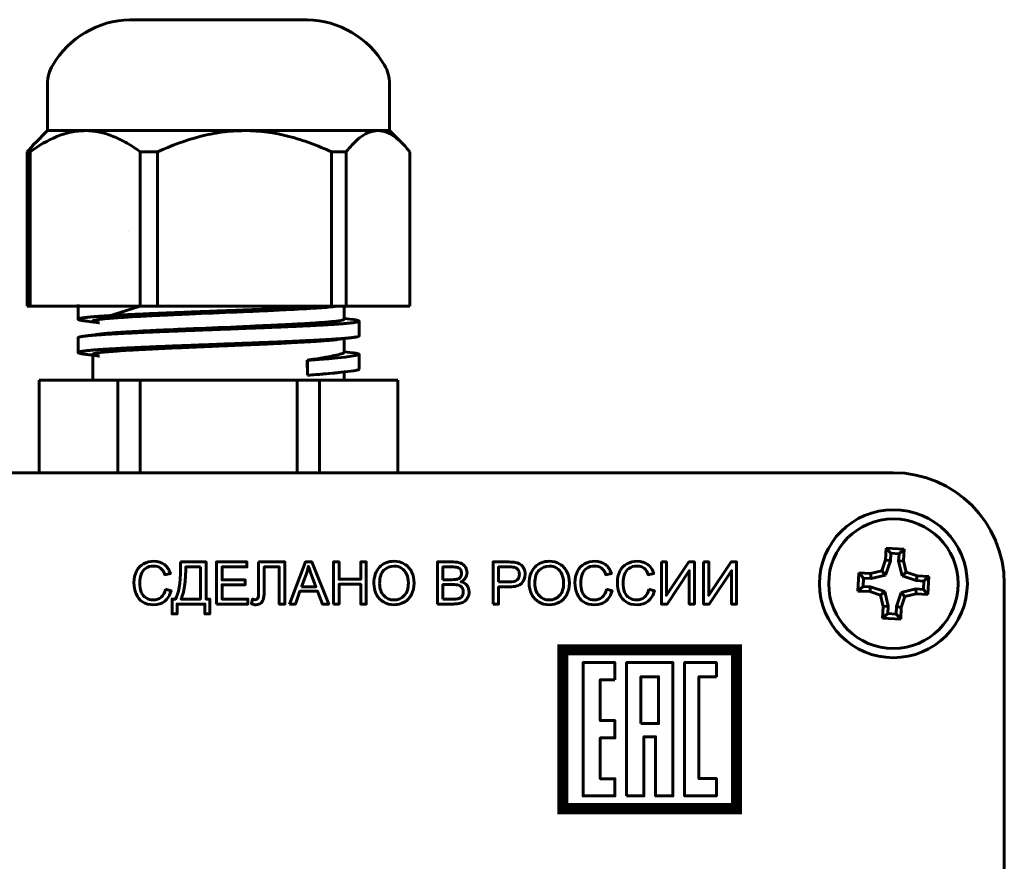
# Model space of a CAD drawing. Header units: millimetres. Extents: x -86 to 78, y -44 to 70.
# Tile 8 of 8: x 0 to 53, y 24 to 70. Entities that reach past the tile are written whole.
import ezdxf

# ---------------------------------------------------------------- set-up
doc = ezdxf.new("R2010")
doc.units = ezdxf.units.MM
doc.linetypes.add('K5LT_BASIC', pattern=[0])

msp = doc.modelspace()

# ---------------------------------------------------------------- linework, layer by layer
at = {"color": 150, "linetype": 'K5LT_BASIC', "lineweight": 60, "true_color": 0x0080ff}
for p, q in [((15.629, 69.564), (6.03, 69.564)), ((1.58, 63.564), (1.58, 66.091)), ((20.08, 63.564), (20.08, 66.091)), ((1.58, 63.564), (0.905, 62.889)), ((1.58, 63.564), (3.615, 63.564)), ((3.615, 63.564), (12.236, 63.564)), ((12.236, 63.564), (19.451, 63.564)), ((19.451, 63.564), (20.08, 63.564)), ((20.08, 63.564), (20.755, 62.889)), ((0.482, 62.41), (0.482, 54.064)), ((0.634, 62.41), (0.634, 54.064)), ((6.597, 62.41), (6.597, 54.064)), ((7.529, 62.41), (7.529, 54.064)), ((16.944, 62.41), (16.944, 54.064)), ((17.724, 62.41), (17.724, 54.064)), ((21.177, 62.41), (21.177, 54.064)), ((5.968, 58.086), (5.968, 58.086)), ((0.634, 54.064), (0.482, 54.064)), ((0.634, 54.064), (6.597, 54.064)), ((3.23, 53.364), (3.23, 54.164)), ((6.597, 54.064), (4.03, 53.264)), ((7.529, 54.064), (6.597, 54.064)), ((7.529, 54.064), (16.944, 54.064)), ((17.724, 54.064), (16.944, 54.064)), ((17.63, 54.118), (17.63, 53.411)), ((17.724, 54.064), (21.177, 54.064)), ((17.63, 53.411), (17.63, 53.364)), ((18.096, 53.349), (17.63, 53.411)), ((18.43, 52.464), (18.43, 53.264)), ((3.23, 51.564), (3.23, 52.364)), ((17.263, 52.27), (17.63, 52.318)), ((17.63, 52.318), (18.096, 52.379)), ((17.63, 52.318), (17.63, 51.611)), ((4.03, 51.464), (4.03, 50.064)), ((15.64, 50.339), (15.623, 51.145)), ((15.644, 51.138), (15.623, 51.145)), ((15.64, 50.339), (15.644, 51.138)), ((17.63, 51.611), (17.63, 51.562)), ((18.096, 51.549), (17.63, 51.611)), ((18.43, 50.703), (18.43, 51.463)), ((18.43, 50.703), (18.43, 51.463)), ((18.43, 50.664), (18.43, 50.703)), ((18.43, 50.664), (18.43, 50.703)), ((18.43, 50.664), (18.43, 50.703)), ((1.13, 50.064), (1.13, 45.064)), ((1.13, 50.064), (5.374, 50.064)), ((6.586, 50.064), (5.374, 50.064)), ((5.374, 50.064), (5.374, 45.064)), ((6.586, 50.064), (15.073, 50.064)), ((6.586, 50.064), (6.586, 45.064)), ((16.286, 50.064), (15.073, 50.064)), ((15.073, 50.064), (15.073, 45.064)), ((16.286, 50.064), (17.63, 50.064)), ((16.286, 50.064), (16.286, 45.064)), ((17.141, 50.461), (17.63, 50.517)), ((17.63, 50.517), (17.648, 50.519)), ((17.63, 50.517), (17.63, 50.064)), ((17.63, 50.064), (20.529, 50.064)), ((20.529, 50.064), (20.529, 45.064)), ((47.33, 45.064), (-55.67, 45.064)), ((46.934, 40.984), (46.902, 40.347)), ((47.912, 40.936), (46.934, 40.984)), ((47.185, 40.707), (46.934, 40.984)), ((47.185, 40.707), (47.165, 40.297)), ((47.635, 40.685), (47.185, 40.707)), ((47.615, 40.275), (47.635, 40.685)), ((47.635, 40.685), (47.912, 40.936)), ((47.881, 40.298), (47.912, 40.936)), ((46.902, 40.347), (46.703, 39.756)), ((47.165, 40.297), (46.902, 40.347)), ((47.165, 40.297), (46.906, 39.531)), ((47.615, 40.275), (47.881, 40.298)), ((47.797, 39.488), (47.615, 40.275)), ((48.021, 39.691), (47.881, 40.298)), ((45.458, 39.647), (45.41, 38.668)), ((46.095, 39.616), (45.458, 39.647)), ((45.709, 39.37), (45.458, 39.647)), ((46.703, 39.756), (46.095, 39.616)), ((46.119, 39.35), (46.095, 39.616)), ((46.906, 39.531), (46.119, 39.35)), ((46.906, 39.531), (46.703, 39.756)), ((47.797, 39.488), (48.021, 39.691)), ((48.562, 39.229), (47.797, 39.488)), ((48.612, 39.492), (48.021, 39.691)), ((48.562, 39.229), (48.612, 39.492)), ((49.249, 39.46), (48.612, 39.492)), ((48.972, 39.209), (49.249, 39.46)), ((49.201, 38.482), (49.249, 39.46)), ((45.687, 38.919), (45.41, 38.668)), ((45.709, 39.37), (45.687, 38.919)), ((45.687, 38.919), (46.097, 38.899)), ((46.119, 39.35), (45.709, 39.37)), ((46.097, 38.899), (46.047, 38.637)), ((46.097, 38.899), (46.862, 38.641)), ((48.972, 39.209), (48.562, 39.229)), ((48.95, 38.759), (48.972, 39.209)), ((53.33, -13.936), (53.33, 39.064)), ((45.41, 38.668), (46.047, 38.637)), ((46.047, 38.637), (46.638, 38.438)), ((46.862, 38.641), (46.638, 38.438)), ((46.638, 38.438), (46.778, 37.83)), ((46.862, 38.641), (47.044, 37.854)), ((47.495, 37.832), (47.753, 38.597)), ((47.753, 38.597), (48.54, 38.779)), ((47.753, 38.597), (47.956, 38.373)), ((47.757, 37.782), (47.956, 38.373)), ((47.956, 38.373), (48.564, 38.513)), ((48.54, 38.779), (48.564, 38.513)), ((48.54, 38.779), (48.95, 38.759)), ((48.564, 38.513), (49.201, 38.482)), ((48.95, 38.759), (49.201, 38.482)), ((46.778, 37.83), (46.747, 37.193)), ((47.044, 37.854), (46.778, 37.83)), ((47.044, 37.854), (47.024, 37.444)), ((47.474, 37.422), (47.495, 37.832)), ((47.495, 37.832), (47.757, 37.782)), ((47.024, 37.444), (46.747, 37.193)), ((47.024, 37.444), (47.474, 37.422)), ((47.474, 37.422), (47.726, 37.145)), ((47.726, 37.145), (47.757, 37.782)), ((46.747, 37.193), (47.726, 37.145))]:
    msp.add_line(p, q, dxfattribs=at)
at = {"color": 150, "linetype": 'K5LT_BASIC', "true_color": 0x0080ff, "const_width": 0.6}
msp.add_lwpolyline([(29.454, 26.899), (38.847, 26.899), (38.847, 35.489), (29.454, 35.489)], close=True, dxfattribs=at)
at = {"color": 150, "linetype": 'K5LT_BASIC', "lineweight": 60, "true_color": 0x0080ff}
for radius in [4, 3.5]:
    msp.add_circle((47.33, 39.064), radius, dxfattribs=at)
for centre, radius, start, end in [((6.163, 64.566), 5, 91.5283, 149.4423), ((15.496, 64.566), 5, 30.5577, 88.4717), ((3.58, 66.091), 2, 149.4423, 180), ((18.08, 66.091), 2, 0, 30.5577), ((47.33, 39.064), 6, 0, 90)]:
    msp.add_arc(centre, radius, start, end, dxfattribs=at)
for centre, major_axis, start_param, end_param in [((12.849, 51.164), (5.581, 0.3), 5.234984, 6.27602), ((12.841, 51.306), (4.789, 0.257), -0.041494, -0.008787), ((12.841, 51.306), (4.789, 0.257), 6.281224, 6.288069), ((12.841, 51.306), (4.789, 0.257), -0.008787, -0.001961), ((12.849, 51.164), (5.581, 0.3), 6.281233, 6.286447), ((12.849, 51.164), (5.581, 0.3), -0.007165, -0.001952), ((12.891, 50.368), (5.538, 0.297), 5.743401, 6.281233), ((12.891, 50.368), (5.538, 0.297), -1.053414, -0.540552), ((12.891, 50.368), (5.538, 0.297), -0.540552, -0.539784)]:
    msp.add_ellipse(centre, major_axis=major_axis, ratio=0.03637, start_param=start_param, end_param=end_param, dxfattribs=at)
for points, knots in [([(0.634, 62.41), (1.106, 62.755), (1.587, 63.043), (2.331, 63.347), (2.583, 63.427), (3.094, 63.536), (3.357, 63.564), (3.615, 63.564)], [0, 0, 0, 0, 0.5, 0.5, 0.75, 0.75, 1, 1, 1, 1]), ([(3.615, 63.564), (4.132, 63.564), (4.639, 63.453), (5.385, 63.149), (5.632, 63.026), (6.121, 62.742), (6.36, 62.583), (6.597, 62.41)], [0, 0, 0, 0, 0.5, 0.5, 0.75, 0.75, 1, 1, 1, 1]), ([(7.529, 62.41), (8.274, 62.755), (9.034, 63.043), (10.208, 63.347), (10.606, 63.427), (11.413, 63.536), (11.828, 63.564), (12.236, 63.564)], [0, 0, 0, 0, 0.5, 0.5, 0.75, 0.75, 1, 1, 1, 1]), ([(12.236, 63.564), (13.053, 63.564), (13.852, 63.453), (15.031, 63.149), (15.421, 63.026), (16.192, 62.742), (16.571, 62.583), (16.944, 62.41)], [0, 0, 0, 0, 0.5, 0.5, 0.75, 0.75, 1, 1, 1, 1]), ([(17.724, 62.41), (17.859, 62.581), (17.997, 62.739), (18.279, 63.022), (18.422, 63.147), (18.855, 63.451), (19.149, 63.564), (19.451, 63.564)], [0, 0, 0, 0, 0.25, 0.25, 0.5, 0.5, 1, 1, 1, 1]), ([(19.451, 63.564), (19.752, 63.564), (20.047, 63.451), (20.476, 63.149), (20.616, 63.027), (20.755, 62.889)], [0, 0, 0, 0, 0.5, 0.5, 0.7452736, 0.7452736, 0.7452736, 0.7452736]), ([(0.905, 62.889), (0.902, 62.886), (0.899, 62.883), (0.755, 62.739), (0.617, 62.581), (0.482, 62.41)], [0.7448761, 0.7448761, 0.7448761, 0.7448761, 0.75, 0.75, 1, 1, 1, 1]), ([(4.03, 53.264), (4.03, 53.276), (4.065, 53.299), (4.209, 53.332), (4.407, 53.362), (4.67, 53.391), (4.961, 53.417), (5.236, 53.438), (5.465, 53.454), (5.7, 53.469), (6.079, 53.493), (6.583, 53.521), (7.263, 53.557), (7.869, 53.586), (8.329, 53.607), (8.619, 53.62), (9.015, 53.637), (10.192, 53.687), (11.481, 53.742), (12.548, 53.788), (12.838, 53.8), (13.266, 53.819), (13.882, 53.847), (14.529, 53.879), (15.089, 53.908), (15.666, 53.941), (16.117, 53.969), (16.49, 53.995), (16.843, 54.023), (17.093, 54.048), (17.221, 54.064)], [0, 0, 0, 0, 1.451052, 2.650062, 3.825072, 4.825399, 6.030521, 6.85687, 7.276223, 7.917122, 8.673071, 10.005167, 11.223784, 12.743368, 13.361258, 13.663844, 14.254887, 15.397372, 19.581801, 20.459646, 20.759983, 21.061774, 22.666342, 24.020553, 24.732666, 26.04939, 27.761858, 28.083967, 29.161001, 31, 31, 31, 31]), ([(4.397, 53.17), (4.368, 53.173), (4.34, 53.177), (4.262, 53.187), (4.212, 53.194), (4.107, 53.208), (4.051, 53.215), (3.94, 53.23), (3.885, 53.237), (3.774, 53.252), (3.718, 53.259), (3.631, 53.27), (3.599, 53.275), (3.566, 53.279), (3.565, 53.279), (3.563, 53.279)], [0, 0, 0, 0, 1.838936, 1.838936, 5.057075, 5.057075, 8.657075, 8.657075, 12.257075, 12.257075, 15.857075, 15.857075, 17.912169, 17.912169, 18, 18, 18, 18]), ([(4.397, 52.559), (4.492, 52.572), (4.7, 52.595), (4.998, 52.62), (5.244, 52.639), (5.519, 52.658), (5.916, 52.683), (6.405, 52.711), (6.969, 52.742), (7.626, 52.775), (8.205, 52.801), (8.621, 52.82), (8.979, 52.835), (10.153, 52.885), (11.444, 52.941), (12.548, 52.988), (12.838, 53), (13.266, 53.019), (13.821, 53.044), (14.409, 53.073), (14.902, 53.098), (15.393, 53.125), (15.877, 53.154), (16.195, 53.175), (16.497, 53.196), (16.797, 53.219), (17.132, 53.252), (17.367, 53.283), (17.535, 53.314), (17.615, 53.34), (17.63, 53.358), (17.63, 53.364)], [0, 0, 0, 0, 1.469935, 2.709327, 3.046373, 3.718345, 5.053852, 6.085959, 7.074615, 8.639305, 9.949506, 10.258779, 10.863274, 11.840341, 16.324179, 17.224391, 17.532377, 17.841852, 19.487307, 20.546418, 21.239219, 22.476007, 23.707163, 24.678956, 25.001418, 26.281649, 27.519376, 28.880127, 29.866986, 31.203376, 32, 32, 32, 32]), ([(3.563, 52.449), (3.591, 52.453), (3.619, 52.457), (3.695, 52.467), (3.744, 52.473), (3.848, 52.487), (3.904, 52.494), (4.015, 52.509), (4.07, 52.516), (4.181, 52.531), (4.237, 52.538), (4.326, 52.55), (4.359, 52.554), (4.394, 52.559), (4.395, 52.559), (4.397, 52.559)], [0, 0, 0, 0, 1.800049, 1.800049, 4.950134, 4.950134, 8.550134, 8.550134, 12.150134, 12.150134, 15.750134, 15.750134, 17.912147, 17.912147, 18, 18, 18, 18]), ([(4.543, 51.577), (4.672, 51.591), (4.887, 51.611), (5.172, 51.633), (5.31, 51.643), (5.535, 51.659), (5.913, 51.683), (6.413, 51.712), (6.851, 51.735), (7.328, 51.76), (7.925, 51.789), (8.469, 51.813), (9.297, 51.849), (10.227, 51.889), (11.491, 51.943), (12.249, 51.975), (12.799, 51.999), (13.283, 52.019), (13.973, 52.051), (14.757, 52.09), (15.403, 52.126), (15.906, 52.156), (16.214, 52.176), (16.57, 52.201), (16.926, 52.23), (17.17, 52.258), (17.263, 52.27)], [0, 0, 0, 0, 1.66168, 2.350207, 2.594698, 2.842701, 4.214495, 5.452155, 6.1927, 6.934102, 8.275473, 9.533806, 9.812516, 12.558903, 14.147759, 16.020814, 16.330514, 16.953881, 18.522889, 20.028261, 21.464707, 22.603075, 23.557579, 23.870362, 25.599079, 27, 27, 27, 27]), ([(4.397, 51.37), (4.368, 51.373), (4.34, 51.377), (4.262, 51.387), (4.212, 51.394), (4.107, 51.408), (4.051, 51.415), (3.94, 51.43), (3.885, 51.437), (3.774, 51.452), (3.718, 51.459), (3.631, 51.47), (3.599, 51.475), (3.566, 51.479), (3.565, 51.479), (3.563, 51.479)], [0, 0, 0, 0, 1.838936, 1.838936, 5.057075, 5.057075, 8.657075, 8.657075, 12.257075, 12.257075, 15.857075, 15.857075, 17.912169, 17.912169, 18, 18, 18, 18]), ([(4.03, 51.464), (4.03, 51.473), (4.048, 51.489), (4.119, 51.512), (4.221, 51.533), (4.361, 51.555), (4.478, 51.569), (4.543, 51.577)], [0, 0, 0, 0, 1.926214, 3.421227, 4.949277, 6.483416, 8, 8, 8, 8]), ([(15.623, 51.145), (15.928, 51.193), (16.201, 51.237), (16.684, 51.322), (16.894, 51.361), (17.233, 51.432), (17.366, 51.463), (17.557, 51.517), (17.612, 51.539), (17.626, 51.556)], [0, 0, 0, 0, 0.25, 0.25, 0.5, 0.5, 0.75, 0.75, 1, 1, 1, 1]), ([(17.141, 50.461), (17.131, 50.46), (17.122, 50.459), (16.943, 50.439), (16.736, 50.419), (16.239, 50.38), (15.956, 50.36), (15.64, 50.339)], [0.4857475, 0.4857475, 0.4857475, 0.4857475, 0.5, 0.5, 0.75, 0.75, 1, 1, 1, 1]), ([(7.957, 38.762), (7.957, 38.762), (8.258, 38.686), (8.258, 38.686), (8.195, 38.439), (8.082, 38.251), (7.919, 38.121), (7.755, 37.992), (7.555, 37.926), (7.319, 37.926), (7.074, 37.926), (6.875, 37.976), (6.722, 38.076), (6.568, 38.176), (6.452, 38.32), (6.372, 38.509), (6.292, 38.699), (6.252, 38.901), (6.252, 39.118), (6.252, 39.355), (6.297, 39.561), (6.478, 39.913), (6.606, 40.047), (6.773, 40.139), (6.94, 40.23), (7.123, 40.276), (7.323, 40.276), (7.551, 40.276), (7.742, 40.218), (7.896, 40.102), (8.051, 39.986), (8.159, 39.824), (8.22, 39.614), (8.22, 39.614), (7.925, 39.545), (7.925, 39.545), (7.873, 39.71), (7.796, 39.83), (7.696, 39.906), (7.596, 39.981), (7.47, 40.019), (7.318, 40.019), (7.144, 40.019), (6.998, 39.977), (6.881, 39.893), (6.764, 39.81), (6.681, 39.697), (6.634, 39.556), (6.587, 39.415), (6.563, 39.269), (6.563, 39.12), (6.563, 38.927), (6.591, 38.758), (6.647, 38.614), (6.703, 38.469), (6.79, 38.362), (6.909, 38.291), (7.027, 38.219), (7.156, 38.184), (7.294, 38.184), (7.462, 38.184), (7.604, 38.232), (7.72, 38.329), (7.837, 38.427), (7.915, 38.57), (7.957, 38.762)], [0, 0, 0, 0, 0.045455, 0.045455, 0.045455, 0.090909, 0.090909, 0.090909, 0.136364, 0.136364, 0.136364, 0.181818, 0.181818, 0.181818, 0.227273, 0.227273, 0.227273, 0.272727, 0.272727, 0.272727, 0.318182, 0.318182, 0.363636, 0.363636, 0.363636, 0.409091, 0.409091, 0.409091, 0.454545, 0.454545, 0.454545, 0.5, 0.5, 0.5, 0.545455, 0.545455, 0.545455, 0.590909, 0.590909, 0.590909, 0.636364, 0.636364, 0.636364, 0.681818, 0.681818, 0.681818, 0.727273, 0.727273, 0.727273, 0.772727, 0.772727, 0.772727, 0.818182, 0.818182, 0.818182, 0.863636, 0.863636, 0.863636, 0.909091, 0.909091, 0.909091, 0.954545, 0.954545, 0.954545, 1, 1, 1, 1]), ([(8.767, 40.238), (8.767, 40.238), (10.151, 40.238), (10.151, 40.238), (10.151, 38.231), (10.151, 38.231), (10.354, 38.231), (10.354, 38.231), (10.354, 37.434), (10.354, 37.434), (10.088, 37.434), (10.088, 37.434), (10.088, 37.965), (10.088, 37.965), (8.583, 37.965), (8.583, 37.965), (8.583, 37.434), (8.583, 37.434), (8.316, 37.434), (8.316, 37.434), (8.316, 38.231), (8.316, 38.231), (8.491, 38.231), (8.491, 38.231), (8.675, 38.507), (8.767, 39.066), (8.767, 39.906), (8.767, 39.906), (8.767, 40.238), (8.767, 40.238)], [0, 0, 0, 0, 0.076923, 0.076923, 0.153846, 0.153846, 0.230769, 0.230769, 0.307692, 0.307692, 0.384615, 0.384615, 0.461538, 0.461538, 0.538462, 0.538462, 0.615385, 0.615385, 0.692308, 0.692308, 0.769231, 0.769231, 0.846154, 0.846154, 0.846154, 0.923077, 0.923077, 0.923077, 1, 1, 1, 1]), ([(9.849, 39.971), (9.849, 39.971), (9.056, 39.971), (9.056, 39.971), (9.056, 39.855), (9.056, 39.855), (9.056, 39.661), (9.038, 39.396), (9.003, 39.06), (8.969, 38.724), (8.9, 38.448), (8.799, 38.231), (8.799, 38.231), (9.849, 38.231), (9.849, 38.231), (9.849, 39.971), (9.849, 39.971)], [0, 0, 0, 0, 0.166667, 0.166667, 0.333333, 0.333333, 0.333333, 0.5, 0.5, 0.5, 0.666667, 0.666667, 0.666667, 0.833333, 0.833333, 1, 1, 1, 1]), ([(10.717, 37.965), (10.717, 37.965), (10.717, 40.238), (10.717, 40.238), (12.358, 40.238), (12.358, 40.238), (12.358, 39.971), (12.358, 39.971), (11.018, 39.971), (11.018, 39.971), (11.018, 39.273), (11.018, 39.273), (12.273, 39.273), (12.273, 39.273), (12.273, 39.006), (12.273, 39.006), (11.018, 39.006), (11.018, 39.006), (11.018, 38.231), (11.018, 38.231), (12.412, 38.231), (12.412, 38.231), (12.412, 37.965), (12.412, 37.965), (10.717, 37.965), (10.717, 37.965)], [0, 0, 0, 0, 0.083333, 0.083333, 0.166667, 0.166667, 0.25, 0.25, 0.333333, 0.333333, 0.416667, 0.416667, 0.5, 0.5, 0.583333, 0.583333, 0.666667, 0.666667, 0.75, 0.75, 0.833333, 0.833333, 0.916667, 0.916667, 1, 1, 1, 1]), ([(12.996, 40.238), (12.996, 40.238), (14.416, 40.238), (14.416, 40.238), (14.416, 37.965), (14.416, 37.965), (14.114, 37.965), (14.114, 37.965), (14.114, 39.971), (14.114, 39.971), (13.298, 39.971), (13.298, 39.971), (13.298, 38.8), (13.298, 38.8), (13.298, 38.562), (13.287, 38.388), (13.265, 38.277), (13.242, 38.166), (13.195, 38.08), (13.124, 38.019), (13.052, 37.957), (12.961, 37.926), (12.852, 37.926), (12.785, 37.926), (12.705, 37.94), (12.612, 37.968), (12.612, 37.968), (12.666, 38.234), (12.666, 38.234), (12.715, 38.209), (12.758, 38.196), (12.793, 38.196), (12.86, 38.196), (12.912, 38.222), (12.946, 38.273), (12.979, 38.324), (12.996, 38.445), (12.996, 38.636), (12.996, 38.636), (12.996, 40.238), (12.996, 40.238)], [0, 0, 0, 0, 0.066667, 0.066667, 0.133333, 0.133333, 0.2, 0.2, 0.266667, 0.266667, 0.333333, 0.333333, 0.4, 0.4, 0.4, 0.466667, 0.466667, 0.466667, 0.533333, 0.533333, 0.533333, 0.6, 0.6, 0.6, 0.666667, 0.666667, 0.666667, 0.733333, 0.733333, 0.733333, 0.8, 0.8, 0.8, 0.866667, 0.866667, 0.866667, 0.933333, 0.933333, 0.933333, 1, 1, 1, 1]), ([(14.663, 37.965), (14.663, 37.965), (15.535, 40.238), (15.535, 40.238), (15.866, 40.238), (15.866, 40.238), (16.792, 37.965), (16.792, 37.965), (16.449, 37.965), (16.449, 37.965), (16.186, 38.654), (16.186, 38.654), (15.228, 38.654), (15.228, 38.654), (14.982, 37.965), (14.982, 37.965), (14.663, 37.965), (14.663, 37.965)], [0, 0, 0, 0, 0.125, 0.125, 0.25, 0.25, 0.375, 0.375, 0.5, 0.5, 0.625, 0.625, 0.75, 0.75, 0.875, 0.875, 1, 1, 1, 1]), ([(15.317, 38.898), (15.317, 38.898), (16.092, 38.898), (16.092, 38.898), (15.854, 39.528), (15.854, 39.528), (15.783, 39.72), (15.729, 39.878), (15.691, 40.003), (15.66, 39.855), (15.618, 39.709), (15.566, 39.565), (15.566, 39.565), (15.317, 38.898), (15.317, 38.898)], [0, 0, 0, 0, 0.2, 0.2, 0.4, 0.4, 0.4, 0.6, 0.6, 0.6, 0.8, 0.8, 0.8, 1, 1, 1, 1]), ([(17.042, 37.965), (17.042, 37.965), (17.042, 40.238), (17.042, 40.238), (17.344, 40.238), (17.344, 40.238), (17.344, 39.301), (17.344, 39.301), (18.519, 39.301), (18.519, 39.301), (18.519, 40.238), (18.519, 40.238), (18.82, 40.238), (18.82, 40.238), (18.82, 37.965), (18.82, 37.965), (18.519, 37.965), (18.519, 37.965), (18.519, 39.035), (18.519, 39.035), (17.344, 39.035), (17.344, 39.035), (17.344, 37.965), (17.344, 37.965), (17.042, 37.965), (17.042, 37.965)], [0, 0, 0, 0, 0.083333, 0.083333, 0.166667, 0.166667, 0.25, 0.25, 0.333333, 0.333333, 0.416667, 0.416667, 0.5, 0.5, 0.583333, 0.583333, 0.666667, 0.666667, 0.75, 0.75, 0.833333, 0.833333, 0.916667, 0.916667, 1, 1, 1, 1]), ([(19.231, 39.071), (19.231, 39.448), (19.332, 39.743), (19.535, 39.956), (19.737, 40.17), (19.999, 40.276), (20.32, 40.276), (20.53, 40.276), (20.719, 40.226), (20.887, 40.126), (21.056, 40.026), (21.184, 39.886), (21.273, 39.707), (21.361, 39.528), (21.405, 39.325), (21.405, 39.097), (21.405, 38.867), (21.359, 38.661), (21.266, 38.479), (21.173, 38.297), (21.041, 38.16), (20.87, 38.067), (20.7, 37.973), (20.515, 37.926), (20.318, 37.926), (20.104, 37.926), (19.913, 37.978), (19.744, 38.081), (19.576, 38.185), (19.448, 38.325), (19.361, 38.504), (19.274, 38.683), (19.231, 38.872), (19.231, 39.071)], [0, 0, 0, 0, 0.090909, 0.090909, 0.090909, 0.181818, 0.181818, 0.181818, 0.272727, 0.272727, 0.272727, 0.363636, 0.363636, 0.363636, 0.454545, 0.454545, 0.454545, 0.545455, 0.545455, 0.545455, 0.636364, 0.636364, 0.636364, 0.727273, 0.727273, 0.727273, 0.818182, 0.818182, 0.818182, 0.909091, 0.909091, 0.909091, 1, 1, 1, 1]), ([(19.542, 39.066), (19.542, 38.792), (19.615, 38.577), (19.762, 38.42), (19.909, 38.262), (20.094, 38.184), (20.316, 38.184), (20.543, 38.184), (20.729, 38.263), (20.875, 38.422), (21.021, 38.581), (21.094, 38.806), (21.094, 39.098), (21.094, 39.283), (21.063, 39.444), (21.001, 39.582), (20.938, 39.719), (20.847, 39.826), (20.727, 39.902), (20.606, 39.978), (20.471, 40.016), (20.321, 40.016), (20.108, 40.016), (19.925, 39.943), (19.772, 39.797), (19.618, 39.65), (19.542, 39.407), (19.542, 39.066)], [0, 0, 0, 0, 0.111111, 0.111111, 0.111111, 0.222222, 0.222222, 0.222222, 0.333333, 0.333333, 0.333333, 0.444444, 0.444444, 0.444444, 0.555556, 0.555556, 0.555556, 0.666667, 0.666667, 0.666667, 0.777778, 0.777778, 0.777778, 0.888889, 0.888889, 0.888889, 1, 1, 1, 1]), ([(22.662, 37.965), (22.662, 37.965), (22.662, 40.238), (22.662, 40.238), (23.515, 40.238), (23.515, 40.238), (23.688, 40.238), (23.827, 40.215), (23.933, 40.169), (24.037, 40.123), (24.119, 40.052), (24.179, 39.956), (24.239, 39.861), (24.268, 39.761), (24.268, 39.656), (24.268, 39.559), (24.242, 39.468), (24.189, 39.382), (24.137, 39.296), (24.058, 39.227), (23.951, 39.174), (24.089, 39.134), (24.195, 39.065), (24.268, 38.968), (24.342, 38.871), (24.379, 38.756), (24.379, 38.624), (24.379, 38.517), (24.357, 38.418), (24.312, 38.327), (24.267, 38.235), (24.211, 38.165), (24.145, 38.115), (24.079, 38.066), (23.996, 38.028), (23.896, 38.003), (23.796, 37.977), (23.674, 37.965), (23.529, 37.965), (23.529, 37.965), (22.662, 37.965), (22.662, 37.965)], [0, 0, 0, 0, 0.071429, 0.071429, 0.142857, 0.142857, 0.142857, 0.214286, 0.214286, 0.214286, 0.285714, 0.285714, 0.285714, 0.357143, 0.357143, 0.357143, 0.428571, 0.428571, 0.428571, 0.5, 0.5, 0.5, 0.571429, 0.571429, 0.571429, 0.642857, 0.642857, 0.642857, 0.714286, 0.714286, 0.714286, 0.785714, 0.785714, 0.785714, 0.857143, 0.857143, 0.857143, 0.928571, 0.928571, 0.928571, 1, 1, 1, 1]), ([(22.963, 39.282), (22.963, 39.282), (23.455, 39.282), (23.455, 39.282), (23.588, 39.282), (23.684, 39.291), (23.742, 39.309), (23.818, 39.331), (23.876, 39.369), (23.915, 39.422), (23.953, 39.475), (23.973, 39.541), (23.973, 39.621), (23.973, 39.697), (23.955, 39.764), (23.918, 39.821), (23.882, 39.879), (23.831, 39.918), (23.763, 39.939), (23.696, 39.961), (23.581, 39.971), (23.418, 39.971), (23.418, 39.971), (22.963, 39.971), (22.963, 39.971), (22.963, 39.282), (22.963, 39.282)], [0, 0, 0, 0, 0.111111, 0.111111, 0.111111, 0.222222, 0.222222, 0.222222, 0.333333, 0.333333, 0.333333, 0.444444, 0.444444, 0.444444, 0.555556, 0.555556, 0.555556, 0.666667, 0.666667, 0.666667, 0.777778, 0.777778, 0.777778, 0.888889, 0.888889, 1, 1, 1, 1]), ([(25.674, 37.965), (25.674, 37.965), (25.674, 40.238), (25.674, 40.238), (26.532, 40.238), (26.532, 40.238), (26.683, 40.238), (26.799, 40.23), (26.879, 40.216), (26.99, 40.198), (27.084, 40.162), (27.159, 40.11), (27.235, 40.058), (27.296, 39.985), (27.388, 39.798), (27.411, 39.694), (27.411, 39.582), (27.411, 39.389), (27.349, 39.226), (27.226, 39.092), (27.103, 38.958), (26.881, 38.892), (26.559, 38.892), (26.559, 38.892), (25.976, 38.892), (25.976, 38.892), (25.976, 37.965), (25.976, 37.965), (25.674, 37.965), (25.674, 37.965)], [0, 0, 0, 0, 0.090909, 0.090909, 0.181818, 0.181818, 0.181818, 0.272727, 0.272727, 0.272727, 0.363636, 0.363636, 0.363636, 0.454545, 0.454545, 0.545455, 0.545455, 0.545455, 0.636364, 0.636364, 0.636364, 0.727273, 0.727273, 0.727273, 0.818182, 0.818182, 0.909091, 0.909091, 1, 1, 1, 1]), ([(25.976, 39.158), (25.976, 39.158), (26.563, 39.158), (26.563, 39.158), (26.758, 39.158), (26.895, 39.194), (26.977, 39.267), (27.059, 39.339), (27.1, 39.441), (27.1, 39.573), (27.1, 39.667), (27.076, 39.749), (27.028, 39.817), (26.98, 39.884), (26.916, 39.929), (26.838, 39.951), (26.787, 39.964), (26.693, 39.971), (26.557, 39.971), (26.557, 39.971), (25.976, 39.971), (25.976, 39.971), (25.976, 39.158), (25.976, 39.158)], [0, 0, 0, 0, 0.125, 0.125, 0.125, 0.25, 0.25, 0.25, 0.375, 0.375, 0.375, 0.5, 0.5, 0.5, 0.625, 0.625, 0.625, 0.75, 0.75, 0.75, 0.875, 0.875, 1, 1, 1, 1]), ([(27.63, 39.071), (27.63, 39.448), (27.731, 39.743), (27.934, 39.956), (28.137, 40.17), (28.398, 40.276), (28.719, 40.276), (28.929, 40.276), (29.118, 40.226), (29.287, 40.126), (29.455, 40.026), (29.584, 39.886), (29.672, 39.707), (29.76, 39.528), (29.805, 39.325), (29.805, 39.097), (29.805, 38.867), (29.758, 38.661), (29.665, 38.479), (29.572, 38.297), (29.44, 38.16), (29.27, 38.067), (29.099, 37.973), (28.915, 37.926), (28.717, 37.926), (28.503, 37.926), (28.312, 37.978), (28.143, 38.081), (27.975, 38.185), (27.847, 38.325), (27.76, 38.504), (27.673, 38.683), (27.63, 38.872), (27.63, 39.071)], [0, 0, 0, 0, 0.090909, 0.090909, 0.090909, 0.181818, 0.181818, 0.181818, 0.272727, 0.272727, 0.272727, 0.363636, 0.363636, 0.363636, 0.454545, 0.454545, 0.454545, 0.545455, 0.545455, 0.545455, 0.636364, 0.636364, 0.636364, 0.727273, 0.727273, 0.727273, 0.818182, 0.818182, 0.818182, 0.909091, 0.909091, 0.909091, 1, 1, 1, 1]), ([(27.941, 39.066), (27.941, 38.792), (28.015, 38.577), (28.162, 38.42), (28.309, 38.262), (28.493, 38.184), (28.716, 38.184), (28.942, 38.184), (29.128, 38.263), (29.275, 38.422), (29.421, 38.581), (29.494, 38.806), (29.494, 39.098), (29.494, 39.283), (29.462, 39.444), (29.4, 39.582), (29.337, 39.719), (29.246, 39.826), (29.126, 39.902), (29.005, 39.978), (28.87, 40.016), (28.72, 40.016), (28.508, 40.016), (28.325, 39.943), (28.171, 39.797), (28.018, 39.65), (27.941, 39.407), (27.941, 39.066)], [0, 0, 0, 0, 0.111111, 0.111111, 0.111111, 0.222222, 0.222222, 0.222222, 0.333333, 0.333333, 0.333333, 0.444444, 0.444444, 0.444444, 0.555556, 0.555556, 0.555556, 0.666667, 0.666667, 0.666667, 0.777778, 0.777778, 0.777778, 0.888889, 0.888889, 0.888889, 1, 1, 1, 1]), ([(31.811, 38.762), (31.811, 38.762), (32.112, 38.686), (32.112, 38.686), (32.049, 38.439), (31.936, 38.251), (31.773, 38.121), (31.609, 37.992), (31.409, 37.926), (31.173, 37.926), (30.928, 37.926), (30.729, 37.976), (30.576, 38.076), (30.422, 38.176), (30.306, 38.32), (30.226, 38.509), (30.146, 38.699), (30.106, 38.901), (30.106, 39.118), (30.106, 39.355), (30.151, 39.561), (30.332, 39.913), (30.46, 40.047), (30.627, 40.139), (30.794, 40.23), (30.977, 40.276), (31.177, 40.276), (31.405, 40.276), (31.596, 40.218), (31.75, 40.102), (31.905, 39.986), (32.013, 39.824), (32.074, 39.614), (32.074, 39.614), (31.779, 39.545), (31.779, 39.545), (31.727, 39.71), (31.65, 39.83), (31.55, 39.906), (31.45, 39.981), (31.324, 40.019), (31.172, 40.019), (30.998, 40.019), (30.852, 39.977), (30.735, 39.893), (30.618, 39.81), (30.535, 39.697), (30.488, 39.556), (30.441, 39.415), (30.417, 39.269), (30.417, 39.12), (30.417, 38.927), (30.445, 38.758), (30.501, 38.614), (30.557, 38.469), (30.644, 38.362), (30.763, 38.291), (30.882, 38.219), (31.01, 38.184), (31.148, 38.184), (31.316, 38.184), (31.458, 38.232), (31.574, 38.329), (31.691, 38.427), (31.77, 38.57), (31.811, 38.762)], [0, 0, 0, 0, 0.045455, 0.045455, 0.045455, 0.090909, 0.090909, 0.090909, 0.136364, 0.136364, 0.136364, 0.181818, 0.181818, 0.181818, 0.227273, 0.227273, 0.227273, 0.272727, 0.272727, 0.272727, 0.318182, 0.318182, 0.363636, 0.363636, 0.363636, 0.409091, 0.409091, 0.409091, 0.454545, 0.454545, 0.454545, 0.5, 0.5, 0.5, 0.545455, 0.545455, 0.545455, 0.590909, 0.590909, 0.590909, 0.636364, 0.636364, 0.636364, 0.681818, 0.681818, 0.681818, 0.727273, 0.727273, 0.727273, 0.772727, 0.772727, 0.772727, 0.818182, 0.818182, 0.818182, 0.863636, 0.863636, 0.863636, 0.909091, 0.909091, 0.909091, 0.954545, 0.954545, 0.954545, 1, 1, 1, 1]), ([(34.104, 38.762), (34.104, 38.762), (34.405, 38.686), (34.405, 38.686), (34.342, 38.439), (34.229, 38.251), (34.066, 38.121), (33.902, 37.992), (33.702, 37.926), (33.466, 37.926), (33.221, 37.926), (33.022, 37.976), (32.869, 38.076), (32.715, 38.176), (32.599, 38.32), (32.519, 38.509), (32.439, 38.699), (32.399, 38.901), (32.399, 39.118), (32.399, 39.355), (32.444, 39.561), (32.625, 39.913), (32.753, 40.047), (32.92, 40.139), (33.087, 40.23), (33.27, 40.276), (33.47, 40.276), (33.698, 40.276), (33.889, 40.218), (34.043, 40.102), (34.198, 39.986), (34.306, 39.824), (34.367, 39.614), (34.367, 39.614), (34.072, 39.545), (34.072, 39.545), (34.02, 39.71), (33.943, 39.83), (33.843, 39.906), (33.743, 39.981), (33.617, 40.019), (33.465, 40.019), (33.291, 40.019), (33.145, 39.977), (33.028, 39.893), (32.911, 39.81), (32.828, 39.697), (32.781, 39.556), (32.734, 39.415), (32.71, 39.269), (32.71, 39.12), (32.71, 38.927), (32.738, 38.758), (32.794, 38.614), (32.85, 38.469), (32.937, 38.362), (33.056, 38.291), (33.174, 38.219), (33.303, 38.184), (33.441, 38.184), (33.609, 38.184), (33.751, 38.232), (33.867, 38.329), (33.984, 38.427), (34.062, 38.57), (34.104, 38.762)], [0, 0, 0, 0, 0.045455, 0.045455, 0.045455, 0.090909, 0.090909, 0.090909, 0.136364, 0.136364, 0.136364, 0.181818, 0.181818, 0.181818, 0.227273, 0.227273, 0.227273, 0.272727, 0.272727, 0.272727, 0.318182, 0.318182, 0.363636, 0.363636, 0.363636, 0.409091, 0.409091, 0.409091, 0.454545, 0.454545, 0.454545, 0.5, 0.5, 0.5, 0.545455, 0.545455, 0.545455, 0.590909, 0.590909, 0.590909, 0.636364, 0.636364, 0.636364, 0.681818, 0.681818, 0.681818, 0.727273, 0.727273, 0.727273, 0.772727, 0.772727, 0.772727, 0.818182, 0.818182, 0.818182, 0.863636, 0.863636, 0.863636, 0.909091, 0.909091, 0.909091, 0.954545, 0.954545, 0.954545, 1, 1, 1, 1]), ([(34.784, 40.238), (34.784, 40.238), (35.057, 40.238), (35.057, 40.238), (35.057, 38.438), (35.057, 38.438), (36.267, 40.238), (36.267, 40.238), (36.565, 40.238), (36.565, 40.238), (36.565, 37.965), (36.565, 37.965), (36.292, 37.965), (36.292, 37.965), (36.292, 39.76), (36.292, 39.76), (35.085, 37.965), (35.085, 37.965), (34.784, 37.965), (34.784, 37.965), (34.784, 40.238), (34.784, 40.238)], [0, 0, 0, 0, 0.1, 0.1, 0.2, 0.2, 0.3, 0.3, 0.4, 0.4, 0.5, 0.5, 0.6, 0.6, 0.7, 0.7, 0.8, 0.8, 0.9, 0.9, 1, 1, 1, 1]), ([(37.066, 40.238), (37.066, 40.238), (37.339, 40.238), (37.339, 40.238), (37.339, 38.438), (37.339, 38.438), (38.549, 40.238), (38.549, 40.238), (38.847, 40.238), (38.847, 40.238), (38.847, 37.965), (38.847, 37.965), (38.574, 37.965), (38.574, 37.965), (38.574, 39.76), (38.574, 39.76), (37.367, 37.965), (37.367, 37.965), (37.066, 37.965), (37.066, 37.965), (37.066, 40.238), (37.066, 40.238)], [0, 0, 0, 0, 0.1, 0.1, 0.2, 0.2, 0.3, 0.3, 0.4, 0.4, 0.5, 0.5, 0.6, 0.6, 0.7, 0.7, 0.8, 0.8, 0.9, 0.9, 1, 1, 1, 1]), ([(22.963, 38.231), (22.963, 38.231), (23.529, 38.231), (23.529, 38.231), (23.627, 38.231), (23.695, 38.235), (23.735, 38.242), (23.804, 38.255), (23.862, 38.275), (23.955, 38.333), (23.993, 38.376), (24.023, 38.431), (24.053, 38.487), (24.068, 38.551), (24.068, 38.623), (24.068, 38.709), (24.046, 38.782), (24.003, 38.845), (23.959, 38.908), (23.899, 38.952), (23.822, 38.977), (23.745, 39.003), (23.634, 39.015), (23.489, 39.015), (23.489, 39.015), (22.963, 39.015), (22.963, 39.015), (22.963, 38.231), (22.963, 38.231)], [0, 0, 0, 0, 0.1, 0.1, 0.1, 0.2, 0.2, 0.2, 0.3, 0.3, 0.4, 0.4, 0.4, 0.5, 0.5, 0.5, 0.6, 0.6, 0.6, 0.7, 0.7, 0.7, 0.8, 0.8, 0.8, 0.9, 0.9, 1, 1, 1, 1]), ([(32.266, 33.868), (32.266, 33.868), (32.266, 34.802), (32.266, 34.802), (30.542, 34.802), (30.542, 34.802), (30.542, 27.586), (30.542, 27.586), (32.266, 27.586), (32.266, 27.586), (32.266, 28.52), (32.266, 28.52), (31.477, 28.52), (31.477, 28.52), (31.477, 30.727), (31.477, 30.727), (32.266, 30.727), (32.266, 30.727), (32.266, 31.661), (32.266, 31.661), (31.477, 31.661), (31.477, 31.661), (31.477, 33.868), (31.477, 33.868), (32.266, 33.868), (32.266, 33.868)], [0, 0, 0, 0, 0.083333, 0.083333, 0.166667, 0.166667, 0.25, 0.25, 0.333333, 0.333333, 0.416667, 0.416667, 0.5, 0.5, 0.583333, 0.583333, 0.666667, 0.666667, 0.75, 0.75, 0.833333, 0.833333, 0.916667, 0.916667, 1, 1, 1, 1]), ([(32.897, 27.586), (32.897, 27.586), (32.897, 34.802), (32.897, 34.802), (35.404, 34.802), (35.404, 34.802), (35.404, 27.586), (35.404, 27.586), (34.469, 27.586), (34.469, 27.586), (34.469, 30.783), (34.469, 30.783), (33.832, 30.783), (33.832, 30.783), (33.832, 27.586), (33.832, 27.586), (32.897, 27.586), (32.897, 27.586)], [0, 0, 0, 0, 0.125, 0.125, 0.25, 0.25, 0.375, 0.375, 0.5, 0.5, 0.625, 0.625, 0.75, 0.75, 0.875, 0.875, 1, 1, 1, 1]), ([(37.759, 34.028), (37.759, 34.028), (37.759, 34.802), (37.759, 34.802), (36.035, 34.802), (36.035, 34.802), (36.035, 27.586), (36.035, 27.586), (37.759, 27.586), (37.759, 27.586), (37.759, 28.521), (37.759, 28.521), (36.809, 28.521), (36.809, 28.521), (36.809, 34.028), (36.809, 34.028), (37.759, 34.028), (37.759, 34.028)], [0, 0, 0, 0, 0.125, 0.125, 0.25, 0.25, 0.375, 0.375, 0.5, 0.5, 0.625, 0.625, 0.75, 0.75, 0.875, 0.875, 1, 1, 1, 1]), ([(33.671, 31.502), (33.671, 31.502), (33.671, 34.028), (33.671, 34.028), (34.63, 34.028), (34.63, 34.028), (34.63, 31.502), (34.63, 31.502), (33.671, 31.502), (33.671, 31.502)], [0, 0, 0, 0, 0.25, 0.25, 0.5, 0.5, 0.75, 0.75, 1, 1, 1, 1])]:
    msp.add_open_spline(points, degree=3, knots=knots, dxfattribs=at)
for points in [[(20.755, 62.889), (20.898, 62.746), (21.039, 62.584), (21.177, 62.41)], [(0.482, 62.41), (0.533, 62.426), (0.584, 62.426), (0.634, 62.41)], [(6.597, 62.41), (6.906, 62.426), (7.219, 62.426), (7.529, 62.41)], [(16.944, 62.41), (17.204, 62.426), (17.464, 62.426), (17.724, 62.41)]]:
    msp.add_open_spline(points, degree=3, dxfattribs=at)
for points, weights, knots in [([(3.23, 53.364), (3.23, 53.454), (4.681, 53.544), (6.133, 53.634), (8.481, 53.724), (10.83, 53.814), (13.178, 53.904), (15.244, 53.984), (16.644, 54.064)], [1, 0.951056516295, 1, 0.951056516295, 1, 0.951056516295, 1, 0.956684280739, 0.990038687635], [0.4285714, 0.4285714, 0.4285714, 0.4571429, 0.4571429, 0.4857143, 0.4857143, 0.5142857, 0.5142857, 0.5395719, 0.5395719, 0.5395719]), ([(3.563, 52.449), (3.935, 52.498), (4.681, 52.544), (6.133, 52.634), (8.481, 52.724), (10.83, 52.814), (13.178, 52.904), (15.527, 52.994), (16.978, 53.084), (18.43, 53.174), (18.43, 53.264)], [0.975596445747, 0.974236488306, 1, 0.951056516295, 1, 0.951056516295, 1, 0.951056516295, 1, 0.951056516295, 1], [0.1563888, 0.1563888, 0.1563888, 0.1714286, 0.1714286, 0.2, 0.2, 0.2285714, 0.2285714, 0.2571429, 0.2571429, 0.2857143, 0.2857143, 0.2857143]), ([(3.23, 51.564), (3.23, 51.654), (4.681, 51.744), (6.133, 51.834), (8.481, 51.924), (10.83, 52.014), (13.178, 52.104), (15.527, 52.194), (16.978, 52.284), (17.724, 52.331), (18.096, 52.379)], [1, 0.951056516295, 1, 0.951056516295, 1, 0.951056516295, 1, 0.951056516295, 1, 0.97423648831, 0.975596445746], [0.1428571, 0.1428571, 0.1428571, 0.1714286, 0.1714286, 0.2, 0.2, 0.2285714, 0.2285714, 0.2571429, 0.2571429, 0.2721827, 0.2721827, 0.2721827])]:
    msp.add_rational_spline(points, weights, degree=2, knots=knots, dxfattribs=at)
for points, weights in [([(3.563, 53.279), (3.23, 53.323), (3.23, 53.364)], [0.975596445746, 0.976820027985, 1]), ([(18.43, 53.264), (18.43, 53.306), (18.096, 53.349)], [1, 0.976820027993, 0.975596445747]), ([(3.23, 52.364), (3.23, 52.406), (3.563, 52.449)], [1, 0.97682002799, 0.975596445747]), ([(18.096, 52.379), (18.43, 52.423), (18.43, 52.464)], [0.975596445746, 0.976820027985, 1]), ([(3.563, 51.479), (3.23, 51.523), (3.23, 51.564)], [0.975596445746, 0.976820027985, 1]), ([(18.43, 51.464), (18.43, 51.506), (18.096, 51.549)], [1, 0.976820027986, 0.975596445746])]:
    msp.add_rational_spline(points, weights, degree=2, dxfattribs=at)

doc.saveas('drawing.dxf')
